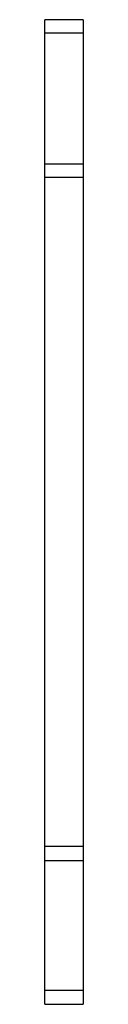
# Model space of a CAD drawing. Header units: millimetres. Extents: x 22.5 to 24.7, y 4.4 to 61.2.
import ezdxf

# ---------------------------------------------------------------- set-up
doc = ezdxf.new("R2010")
doc.units = ezdxf.units.MM
doc.header["$LTSCALE"] = 4.29072
doc.layers.get('0').update_dxf_attribs({"linetype": 'CONTINUOUS'})

msp = doc.modelspace()

# ---------------------------------------------------------------- linework, layer by layer
at = {"color": 7}
for p, q in [((22.493, 4.391), (22.493, 61.191)), ((24.693, 61.191), (22.493, 61.191)), ((24.693, 61.191), (24.693, 4.391)), ((22.493, 60.441), (24.693, 60.441)), ((24.693, 52.865), (22.493, 52.865)), ((22.493, 52.115), (24.693, 52.115)), ((24.693, 13.494), (22.493, 13.494)), ((22.493, 12.694), (24.693, 12.694)), ((24.693, 5.196), (22.493, 5.196)), ((22.493, 4.397), (24.693, 4.397)), ((22.493, 4.391), (24.693, 4.391))]:
    msp.add_line(p, q, dxfattribs=at)

doc.saveas('drawing.dxf')
